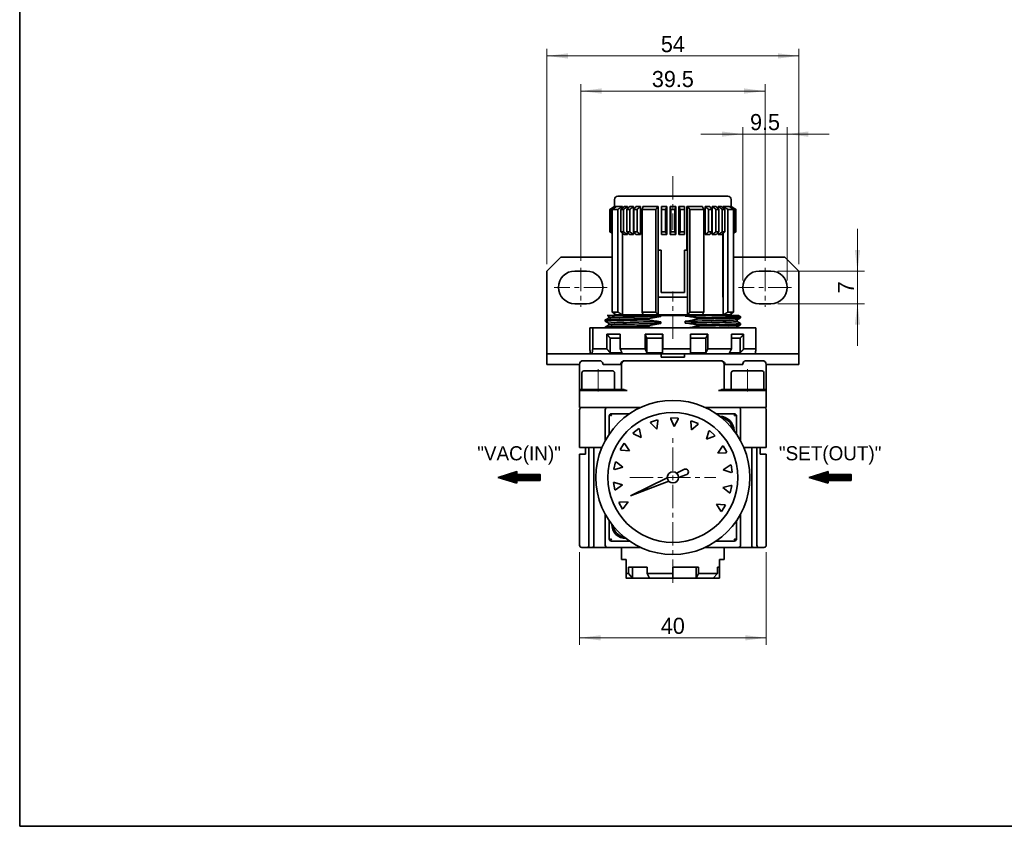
# Model space of a CAD drawing. Header units: millimetres. Extents: x 0 to 422, y 0 to 298.
# Tile 1 of 3: x 0 to 211, y 0 to 173. Entities that reach past the tile are written whole.
import ezdxf

# ---------------------------------------------------------------- set-up
doc = ezdxf.new("R2010")
doc.units = ezdxf.units.MM
doc.linetypes.add('CENTERX1', pattern=[2, 1.25, -0.25, 0.25, -0.25])
doc.linetypes.add('CENTERX3', pattern=[8, 5, -1, 1, -1])
doc.layers.get('0').update_dxf_attribs({"lineweight": 0})
for name, color, linetype, lineweight in [('Dimension Layer', 3, 'Continuous', 18), ('외형선', 7, 'Continuous', 35), ('중심선1', 1, 'CENTERX1', 15)]:
    doc.layers.add(name, color=color, linetype=linetype, lineweight=lineweight)
doc.dimstyles.new('ISO-25', dxfattribs={"dimscale": 1.5, "dimtxt": 2.3, "dimasz": 3, "dimexe": 1, "dimexo": 1, "dimgap": 0.5, "dimtad": 1, "dimdec": 4, "dimdsep": 46, "dimtxsty": 'Standard', "dimblk": '_CAXARROW', "dimcen": 2.5, "dimdle": 6, "dimclrd": 1, "dimclre": 1, "dimclrt": 2, "dimadec": 4, "dimazin": 2, "dimtfac": 0.5, "dimtdec": 3, "dimtmove": 0, "dimatfit": 3, "dimfxl": 1, "dimarcsym": 0})

# ---------------------------------------------------------------- blocks, each defined once
blk = doc.blocks.new('TEEL_1')
at = {"layer": '외형선'}
blk.add_lwpolyline([(0, 0), (0, 297), (420, 297), (420, 0)], close=True, dxfattribs=at)
blk = doc.blocks.new('*X4')
at = {"layer": 'Dimension Layer', "linetype": 'Continuous'}
for points in [[(112.94, 164.97), (117.44, 165.53), (117.44, 164.41)], [(166.94, 164.97), (162.44, 165.53), (162.44, 164.41)]]:
    blk.add_hatch(color=1, dxfattribs=at).paths.add_polyline_path(points, flags=0)
at = {"layer": 'Dimension Layer', "color": 1, "linetype": 'Continuous'}
for p, q in [((112.94, 120.41), (112.94, 166.47)), ((112.94, 164.97), (166.94, 164.97)), ((166.94, 120.41), (166.94, 166.47))]:
    blk.add_line(p, q, dxfattribs=at)
at = {"layer": 'Dimension Layer', "color": 2, "insert": (139.94, 167.48), "char_height": 3.45, "width": 9.5448, "attachment_point": 5}
blk.add_mtext('54', dxfattribs=at)
blk = doc.blocks.new('_CAXARROW')
blk.add_hatch(color=0).paths.add_polyline_path([(0, 0), (-1, 0.125), (-1, -0.125)], flags=0)
blk = doc.blocks.new('*X5')
at = {"layer": 'Dimension Layer', "linetype": 'Continuous'}
for points in [[(120.19, 157.45), (124.69, 158.02), (124.69, 156.89)], [(159.69, 157.45), (155.19, 158.02), (155.19, 156.89)]]:
    blk.add_hatch(color=1, dxfattribs=at).paths.add_polyline_path(points, flags=0)
at = {"layer": 'Dimension Layer', "color": 1, "linetype": 'Continuous'}
for p, q in [((120.19, 121.11), (120.19, 158.95)), ((159.69, 121.11), (159.69, 158.95)), ((120.19, 157.45), (159.69, 157.45))]:
    blk.add_line(p, q, dxfattribs=at)
at = {"layer": 'Dimension Layer', "color": 2, "insert": (139.94, 160), "char_height": 3.45, "width": 17.4681, "attachment_point": 5}
blk.add_mtext('39.5', dxfattribs=at)
blk = doc.blocks.new('*X6')
at = {"layer": 'Dimension Layer', "linetype": 'Continuous'}
for points in [[(154.94, 148.23), (150.44, 148.79), (150.44, 147.67)], [(164.44, 148.23), (168.94, 148.79), (168.94, 147.67)]]:
    blk.add_hatch(color=1, dxfattribs=at).paths.add_polyline_path(points, flags=0)
at = {"layer": 'Dimension Layer', "color": 1, "linetype": 'Continuous'}
for p, q in [((145.94, 148.23), (173.44, 148.23)), ((154.94, 116.91), (154.94, 149.73)), ((164.44, 116.91), (164.44, 149.73))]:
    blk.add_line(p, q, dxfattribs=at)
at = {"layer": 'Dimension Layer', "color": 2, "insert": (159.69, 150.78), "char_height": 3.45, "width": 12.4245, "attachment_point": 5}
blk.add_mtext('9.5', dxfattribs=at)
blk = doc.blocks.new('*X7')
at = {"layer": 'Dimension Layer', "linetype": 'Continuous'}
for points in [[(179.5, 118.91), (180.06, 123.41), (178.94, 123.41)], [(179.5, 111.91), (180.06, 107.41), (178.94, 107.41)]]:
    blk.add_hatch(color=1, dxfattribs=at).paths.add_polyline_path(points, flags=0)
at = {"layer": 'Dimension Layer', "color": 1, "linetype": 'Continuous'}
for p, q in [((179.5, 127.91), (179.5, 102.91)), ((162.44, 118.91), (181, 118.91)), ((162.44, 111.91), (181, 111.91))]:
    blk.add_line(p, q, dxfattribs=at)
at = {"layer": 'Dimension Layer', "color": 2, "insert": (177.02, 115.41), "char_height": 3.45, "width": 6.9, "attachment_point": 5, "rotation": 90}
blk.add_mtext('7', dxfattribs=at)
blk = doc.blocks.new('SDTRRETY')
at = {"layer": '외형선'}
h = blk.add_hatch(dxfattribs=at)
h.set_pattern_fill('패턴 없음', color=256, style=0, pattern_type=0)
h.set_pattern_definition([(45, (0, 0), (-0.007071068, 0.007071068), [])])
h.paths.add_polyline_path([(-10.43, -0.74), (-10.43, 0.74), (-4.69, 0.74), (-4.69, 1.46), (0, 0), (-4.69, -1.46), (-4.69, -0.74)], flags=0)
for p, q in [((-4.69, 0.74), (-10.43, 0.74)), ((-10.43, 0.74), (-10.43, -0.74)), ((0, 0), (-4.69, 1.46)), ((-4.69, 1.46), (-4.69, 0.74)), ((0, 0), (-4.69, -1.46)), ((-4.69, -0.74), (-10.43, -0.74)), ((-4.69, -1.46), (-4.69, -0.74))]:
    blk.add_line(p, q, dxfattribs=at)
blk = doc.blocks.new('67')
at = {"layer": '외형선'}
blk.add_line((312.33, 0), (299.81, 0), dxfattribs=at)
at = {"layer": '외형선', "xscale": -1.2, "yscale": 1.2, "zscale": 1.2}
for p in [(207.24, 0), (299.81, 0)]:
    blk.add_blockref('SDTRRETY', p, dxfattribs=at)
at = {"layer": 'Dimension Layer', "color": 0, "char_height": 4.2, "width": 22.7982, "attachment_point": 5}
for s, insert in [('"VAC(IN)"', (213.5, 6.55)), ('"SET(OUT)"', (306.07, 6.55))]:
    blk.add_mtext(s, dxfattribs=dict(at, insert=insert))
blk = doc.blocks.new('*X10')
at = {"layer": 'Dimension Layer', "linetype": 'Continuous'}
for points in [[(119.94, 40.36), (124.44, 40.92), (124.44, 39.8)], [(159.94, 40.36), (155.44, 40.92), (155.44, 39.8)]]:
    blk.add_hatch(color=1, dxfattribs=at).paths.add_polyline_path(points, flags=0)
at = {"layer": 'Dimension Layer', "color": 1, "linetype": 'Continuous'}
for p, q in [((119.94, 58.71), (119.94, 38.86)), ((159.94, 58.71), (159.94, 38.86)), ((119.94, 40.36), (159.94, 40.36))]:
    blk.add_line(p, q, dxfattribs=at)
at = {"layer": 'Dimension Layer', "color": 2, "insert": (139.94, 42.91), "char_height": 3.45, "width": 9.7908, "attachment_point": 5}
blk.add_mtext('40', dxfattribs=at)

msp = doc.modelspace()

# ---------------------------------------------------------------- linework, layer by layer
at = {"layer": '외형선'}
for p, q in [((127.44393, 134.21085), (127.44393, 132.71085)), ((139.94393, 134.91085), (128.14393, 134.91085)), ((151.74393, 134.91085), (139.94393, 134.91085)), ((152.44393, 132.71085), (152.44393, 134.21085)), ((127.44393, 132.71085), (126.44393, 132.11085)), ((126.44393, 132.11085), (126.44393, 127.31085)), ((126.45144, 132.11085), (126.44393, 132.11085)), ((126.45144, 132.11085), (126.45144, 127.31085)), ((126.67043, 132.11085), (126.53585, 132.11085)), ((126.53585, 132.11085), (126.53585, 127.31085)), ((126.67043, 132.11085), (126.67043, 127.31085)), ((126.94947, 132.11085), (126.94947, 110.11085)), ((128.16752, 132.11085), (126.94947, 132.11085)), ((127.44393, 132.71085), (127.45834, 132.71085)), ((127.45834, 132.71085), (127.45834, 132.67964)), ((127.50901, 132.71085), (127.68845, 132.71085)), ((127.68845, 132.71085), (127.68845, 132.60492)), ((127.80792, 132.71001), (127.80927, 132.71085)), ((127.80792, 132.68469), (127.80792, 132.71001)), ((127.80927, 132.71085), (129.16297, 132.71085)), ((128.16752, 110.11085), (128.16752, 132.11085)), ((129.35095, 132.11085), (128.81687, 132.11085)), ((128.81687, 132.11085), (128.81687, 127.31085)), ((129.16297, 132.71085), (129.16297, 132.39886)), ((129.35095, 132.11085), (129.35095, 127.31085)), ((129.53831, 132.71085), (130.25041, 132.71085)), ((130.7215, 132.11085), (130.0851, 132.11085)), ((130.0851, 132.11085), (130.0851, 127.31085)), ((130.25041, 132.71085), (130.25041, 132.27464)), ((130.69102, 132.71085), (131.53955, 132.71085)), ((130.7215, 132.11085), (130.7215, 127.31085)), ((131.53955, 132.71085), (131.53955, 126.71085)), ((131.57503, 132.11085), (131.57503, 127.31085)), ((132.29943, 132.11085), (131.57503, 132.11085)), ((132.05181, 132.71085), (133.01769, 132.71085)), ((132.29943, 132.11085), (132.29943, 127.31085)), ((133.01769, 132.71085), (133.01769, 126.71085)), ((133.34329, 132.11085), (133.34329, 110.11085)), ((136.28399, 132.11085), (133.34329, 132.11085)), ((133.48404, 132.71001), (133.48475, 132.71085)), ((133.48404, 132.41979), (133.48404, 132.71001)), ((133.48475, 132.71085), (136.79393, 132.71085)), ((136.28399, 110.11085), (136.28399, 132.11085)), ((136.79393, 123.41085), (136.79393, 132.71085)), ((138.37127, 132.11085), (137.48139, 132.11085)), ((137.48139, 132.11085), (137.48139, 127.31085)), ((137.48364, 132.71085), (138.67015, 132.71085)), ((138.37127, 132.11085), (138.37127, 127.31085)), ((138.67015, 132.71085), (138.67015, 126.71085)), ((139.34393, 132.71085), (140.54393, 132.71085)), ((139.34393, 126.71085), (139.34393, 132.71085)), ((140.39393, 132.11085), (139.49393, 132.11085)), ((139.49393, 132.11085), (139.49393, 127.31085)), ((140.39393, 132.11085), (140.39393, 127.31085)), ((140.54393, 132.71085), (140.54393, 126.71085)), ((141.21772, 132.71085), (142.40423, 132.71085)), ((141.21772, 126.71085), (141.21772, 132.71085)), ((141.5166, 132.11085), (141.5166, 127.31085)), ((142.40648, 132.11085), (141.5166, 132.11085)), ((142.40648, 132.11085), (142.40648, 127.31085)), ((142.94393, 132.71085), (146.27013, 132.71085)), ((142.94393, 123.41085), (142.94393, 132.71085)), ((142.94427, 123.41085), (142.94427, 132.71001)), ((143.09368, 123.41085), (143.09368, 132.71008)), ((143.60369, 132.11085), (143.60369, 110.11085)), ((146.5444, 132.11085), (143.60369, 132.11085)), ((146.5444, 110.11085), (146.5444, 132.11085)), ((146.87018, 126.71085), (146.87018, 132.71085)), ((146.87018, 132.71085), (147.83606, 132.71085)), ((148.31284, 132.11085), (147.58844, 132.11085)), ((147.58844, 132.11085), (147.58844, 127.31085)), ((148.31284, 132.11085), (148.31284, 127.31085)), ((148.34832, 126.71085), (148.34832, 132.71085)), ((148.34832, 132.71085), (149.19685, 132.71085)), ((149.16637, 132.11085), (149.16637, 127.31085)), ((149.80277, 132.11085), (149.16637, 132.11085)), ((149.63746, 132.27467), (149.63746, 132.71085)), ((149.63746, 132.71085), (150.34956, 132.71085)), ((149.80277, 132.11085), (149.80277, 127.31085)), ((150.53692, 132.11085), (150.53692, 127.31085)), ((151.071, 132.11085), (150.53692, 132.11085)), ((150.64576, 132.71085), (152.04053, 132.71085)), ((150.64576, 132.46466), (150.64576, 132.71085)), ((150.64695, 132.71001), (150.64576, 132.71085)), ((150.64695, 132.46367), (150.64695, 132.71001)), ((150.7257, 132.39822), (150.7257, 132.71008)), ((151.071, 132.11085), (151.071, 127.31085)), ((151.72025, 132.11085), (151.72025, 110.11085)), ((152.93835, 132.11085), (151.72025, 132.11085)), ((152.19942, 132.60481), (152.19942, 132.71085)), ((152.19942, 132.71085), (152.37886, 132.71085)), ((152.42953, 132.67963), (152.42953, 132.71085)), ((152.42953, 132.71085), (152.44393, 132.71085)), ((153.44393, 132.11085), (152.44393, 132.71085)), ((152.93835, 110.11085), (152.93835, 132.11085)), ((153.21744, 132.11085), (153.21744, 127.31085)), ((153.35202, 132.11085), (153.21744, 132.11085)), ((153.35202, 132.11085), (153.35202, 127.31085)), ((153.43643, 132.11085), (153.43643, 127.31085)), ((153.44393, 132.11085), (153.43643, 132.11085)), ((153.44393, 127.31085), (153.44393, 132.11085)), ((126.44393, 127.31085), (126.94947, 127.00753)), ((126.45144, 127.31085), (126.44393, 127.31085)), ((126.67043, 127.31085), (126.53585, 127.31085)), ((129.35095, 127.31085), (128.81687, 127.31085)), ((129.16297, 127.02283), (129.16297, 109.51085)), ((130.25041, 126.71085), (129.53831, 126.71085)), ((130.7215, 127.31085), (130.0851, 127.31085)), ((130.25041, 127.14705), (130.25041, 126.71085)), ((131.53955, 126.71085), (130.69102, 126.71085)), ((132.29943, 127.31085), (131.57503, 127.31085)), ((133.01769, 126.71085), (132.05181, 126.71085)), ((138.37127, 127.31085), (137.48139, 127.31085)), ((138.67015, 126.71085), (137.48364, 126.71085)), ((140.54393, 126.71085), (139.34393, 126.71085)), ((140.39393, 127.31085), (139.49393, 127.31085)), ((142.40423, 126.71085), (141.21772, 126.71085)), ((142.40648, 127.31085), (141.5166, 127.31085)), ((147.83606, 126.71085), (146.87018, 126.71085)), ((148.31284, 127.31085), (147.58844, 127.31085)), ((149.19685, 126.71085), (148.34832, 126.71085)), ((149.80277, 127.31085), (149.16637, 127.31085)), ((149.63746, 126.71085), (149.63746, 127.14703)), ((150.34956, 126.71085), (149.63746, 126.71085)), ((151.071, 127.31085), (150.53692, 127.31085)), ((150.64576, 113.31085), (150.64576, 126.95703)), ((150.64695, 113.31085), (150.64695, 126.95802)), ((150.7257, 113.31085), (150.7257, 127.02347)), ((152.93835, 127.00749), (153.44393, 127.31085)), ((152.9384, 127.00753), (152.9384, 110.11085)), ((153.35202, 127.31085), (153.21744, 127.31085)), ((153.44393, 127.31085), (153.43643, 127.31085)), ((136.79393, 123.41085), (136.79393, 113.31085)), ((136.79393, 123.41085), (137.44393, 123.41085)), ((137.44393, 123.41085), (137.44393, 114.31085)), ((142.44393, 123.41085), (142.94393, 123.41085)), ((142.44393, 114.31085), (142.44393, 123.41085)), ((143.09368, 123.41085), (142.94427, 123.41085)), ((143.09393, 109.51191), (143.09393, 123.41085)), ((112.94393, 118.91085), (115.94393, 121.91085)), ((126.94947, 121.91085), (115.94393, 121.91085)), ((163.94393, 121.91085), (152.9384, 121.91085)), ((163.94393, 121.91085), (166.94393, 118.91085)), ((112.94393, 118.91085), (112.94393, 102.71085)), ((118.94393, 118.91085), (121.44393, 118.91085)), ((158.44393, 118.91085), (160.94393, 118.91085)), ((166.94393, 102.71085), (166.94393, 118.91085)), ((137.44393, 114.31085), (142.44393, 114.31085)), ((121.44393, 111.91085), (118.94393, 111.91085)), ((136.79393, 113.31085), (136.79393, 109.51085)), ((136.79393, 113.31085), (143.09393, 113.31085)), ((150.64695, 113.31085), (150.64576, 113.31085)), ((150.7257, 113.31085), (150.64695, 113.31085)), ((150.7249, 113.31085), (150.7249, 109.51085)), ((150.7262, 109.51191), (150.7262, 113.31085)), ((160.94393, 111.91085), (158.44393, 111.91085)), ((128.16752, 110.11085), (126.94947, 110.11085)), ((127.44393, 109.77996), (127.44393, 109.51085)), ((136.28399, 110.11085), (133.34329, 110.11085)), ((146.5444, 110.11085), (143.60369, 110.11085)), ((152.93835, 110.11085), (151.72025, 110.11085)), ((152.44393, 109.51085), (152.44393, 109.78013)), ((125.44393, 108.40793), (125.44393, 108.16378)), ((125.94393, 109.41085), (126.09663, 109.41085)), ((126.19393, 109.23075), (126.19393, 108.84449)), ((126.19393, 107.73075), (126.19393, 107.34449)), ((127.84734, 109.51085), (127.44393, 109.51085)), ((127.84551, 109.51191), (127.84734, 109.51085)), ((127.84734, 109.51085), (129.16297, 109.51085)), ((133.61774, 109.51085), (129.16297, 109.51085)), ((129.64393, 109.51085), (129.64393, 109.41085)), ((129.92277, 109.41085), (137.33386, 109.41085)), ((133.61644, 109.51191), (133.61774, 109.51085)), ((133.61774, 109.51085), (136.79393, 109.51085)), ((134.65243, 108.44963), (134.65243, 108.6937)), ((143.09393, 109.51085), (136.79393, 109.51085)), ((137.33386, 109.16983), (137.33386, 109.41085)), ((137.33386, 109.41085), (142.55401, 109.41085)), ((137.33386, 107.66983), (137.33386, 108.06068)), ((142.55401, 109.41085), (149.9651, 109.41085)), ((142.55401, 109.41085), (142.55401, 109.26101)), ((142.55401, 108.15187), (142.55401, 107.76101)), ((143.09393, 109.51191), (143.09393, 109.51085)), ((143.09393, 109.51085), (146.27013, 109.51085)), ((145.23544, 108.87206), (145.23544, 108.62799)), ((150.7249, 109.51085), (146.27013, 109.51085)), ((150.24393, 109.41085), (150.24393, 109.51085)), ((150.7262, 109.51191), (150.7249, 109.51085)), ((150.7249, 109.51085), (152.04053, 109.51085)), ((152.44393, 109.51085), (152.04053, 109.51085)), ((153.69393, 108.09094), (153.69393, 108.4772)), ((153.79124, 109.41085), (153.9345, 109.41085)), ((153.9345, 109.41085), (153.94393, 109.41085)), ((154.44393, 107.41376), (154.44393, 107.65793)), ((122.14969, 102.21085), (122.14969, 106.71085)), ((122.14969, 106.71085), (122.77137, 106.71085)), ((122.77137, 106.71085), (122.77137, 102.21085)), ((122.77137, 106.71085), (157.73818, 106.71085)), ((125.44393, 106.90791), (125.44393, 106.71085)), ((134.65243, 106.94963), (134.65243, 107.1937)), ((145.23544, 107.37206), (145.23544, 107.12799)), ((153.69393, 106.71085), (153.69393, 106.9772)), ((157.73818, 102.21085), (157.73818, 106.71085)), ((128.66534, 105.36085), (125.81687, 105.36085)), ((125.81687, 102.21085), (125.81687, 105.36085)), ((126.50067, 104.56085), (128.66534, 104.56085)), ((126.50067, 101.41085), (126.50067, 104.56085)), ((128.66534, 105.36085), (128.66534, 102.21085)), ((137.75932, 105.36085), (133.98719, 105.36085)), ((133.98719, 102.21085), (133.98719, 105.36085)), ((134.36161, 104.56085), (137.72401, 104.56085)), ((134.36161, 101.41085), (134.36161, 104.56085)), ((137.72401, 101.41085), (137.72401, 104.56085)), ((137.75932, 105.36085), (137.75932, 102.21085)), ((147.43866, 105.36085), (143.75363, 105.36085)), ((143.75363, 102.21085), (143.75363, 105.36085)), ((143.75363, 104.56085), (147.0031, 104.56085)), ((147.0031, 101.41085), (147.0031, 104.56085)), ((147.43866, 105.36085), (147.43866, 102.21085)), ((155.10979, 105.36085), (152.49925, 105.36085)), ((152.49925, 102.21085), (152.49925, 105.36085)), ((152.49925, 104.56085), (154.39069, 104.56085)), ((154.39069, 101.41085), (154.39069, 104.56085)), ((155.10979, 105.36085), (155.10979, 102.21085)), ((112.94393, 102.71085), (112.94393, 101.21085)), ((122.77137, 102.21085), (125.81687, 102.21085)), ((129.03975, 101.41085), (126.50067, 101.41085)), ((128.66534, 102.21085), (133.98719, 102.21085)), ((137.72401, 101.41085), (134.36161, 101.41085)), ((137.75932, 102.21085), (143.75363, 102.21085)), ((147.0031, 101.41085), (143.71832, 101.41085)), ((147.43866, 102.21085), (152.49925, 102.21085)), ((154.39069, 101.41085), (152.0637, 101.41085)), ((155.10979, 102.21085), (157.73818, 102.21085)), ((166.94393, 101.21085), (166.94393, 102.71085)), ((112.94393, 98.91085), (112.94393, 101.21085)), ((112.94393, 101.21085), (121.1464, 101.21085)), ((121.14393, 99.71085), (120.74393, 99.71085)), ((123.94393, 99.71085), (121.14393, 99.71085)), ((121.1464, 101.21085), (137.44393, 101.21085)), ((124.29517, 99.71085), (123.94393, 99.71085)), ((129.74393, 99.71085), (129.7014, 99.71085)), ((130.14393, 99.71085), (129.74393, 99.71085)), ((149.74393, 99.71085), (130.14393, 99.71085)), ((137.44393, 100.43085), (137.44393, 101.21085)), ((137.44393, 101.21085), (142.44393, 101.21085)), ((142.44393, 100.43085), (137.44393, 100.43085)), ((142.44393, 101.21085), (142.44393, 100.43085)), ((142.44393, 101.21085), (158.78393, 101.21085)), ((150.14393, 99.71085), (149.74393, 99.71085)), ((150.18647, 99.71085), (150.14393, 99.71085)), ((155.94393, 99.71085), (155.5927, 99.71085)), ((158.74393, 99.71085), (155.94393, 99.71085)), ((159.14393, 99.71085), (158.74393, 99.71085)), ((158.78393, 101.21085), (166.94393, 101.21085)), ((166.94393, 101.21085), (166.94393, 98.91085)), ((119.94393, 98.91085), (112.94393, 98.91085)), ((119.94393, 93.31085), (119.94393, 98.91085)), ((120.44393, 97.11085), (120.44393, 93.51085)), ((127.04393, 97.51085), (120.84393, 97.51085)), ((128.764, 98.91085), (124.97892, 98.91085)), ((127.44393, 93.51085), (127.44393, 97.11085)), ((128.94393, 98.91085), (128.94393, 93.51085)), ((150.94393, 93.51085), (150.94393, 98.91085)), ((154.90895, 98.91085), (151.12387, 98.91085)), ((152.44393, 97.11085), (152.44393, 93.51085)), ((159.04393, 97.51085), (152.84393, 97.51085)), ((159.44393, 93.51085), (159.44393, 97.11085)), ((159.94393, 98.91085), (159.94393, 93.31085)), ((166.94393, 98.91085), (159.94393, 98.91085)), ((119.94393, 93.31085), (120.14393, 93.51085)), ((119.94393, 93.31085), (123.44393, 93.31085)), ((119.94393, 93.31085), (119.94393, 89.71085)), ((122.33393, 93.51085), (120.14393, 93.51085)), ((125.11013, 93.51085), (122.33393, 93.51085)), ((123.44393, 93.31085), (130.14393, 93.31085)), ((129.48061, 93.51085), (125.11013, 93.51085)), ((149.74393, 93.31085), (156.44393, 93.31085)), ((154.77774, 93.51085), (150.40726, 93.51085)), ((157.55393, 93.51085), (154.77774, 93.51085)), ((156.44393, 93.31085), (159.94393, 93.31085)), ((159.74393, 93.51085), (157.55393, 93.51085)), ((159.94393, 93.31085), (159.74393, 93.51085)), ((159.94393, 93.31085), (159.94393, 89.71085)), ((119.94393, 89.71085), (123.44393, 89.71085)), ((119.94393, 89.21085), (119.94393, 81.11085)), ((123.44393, 89.71085), (125.94393, 89.71085)), ((125.44393, 89.21085), (125.44393, 82.58485)), ((133.07007, 89.71085), (125.94393, 89.71085)), ((153.94393, 89.71085), (146.8178, 89.71085)), ((153.94393, 89.71085), (156.44393, 89.71085)), ((154.44393, 82.58485), (154.44393, 89.21085)), ((156.44393, 89.71085), (159.94393, 89.71085)), ((159.94393, 89.21085), (159.94393, 81.11085)), ((126.2963, 83.98403), (126.2963, 87.8585)), ((126.79628, 88.35848), (130.67075, 88.35848)), ((135.14846, 86.52218), (136.65645, 87.02737)), ((135.14846, 86.52218), (135.21355, 86.32788)), ((136.47273, 85.07248), (136.72155, 86.83306)), ((136.65645, 87.02737), (136.72155, 86.83306)), ((139.47738, 87.45002), (139.47209, 87.24517)), ((139.47209, 87.24517), (140.22596, 85.63481)), ((139.47738, 87.45002), (141.06721, 87.40898)), ((140.22596, 85.63481), (141.06192, 87.20412)), ((141.06721, 87.40898), (141.06192, 87.20412)), ((143.86257, 86.84133), (143.78754, 86.65064)), ((143.78754, 86.65064), (143.94517, 84.87956)), ((143.86257, 86.84133), (145.34248, 86.259)), ((149.21712, 88.35848), (153.09159, 88.35848)), ((153.59157, 87.8585), (153.59157, 83.98403)), ((131.39795, 84.16972), (132.64221, 85.16021)), ((132.64221, 85.16021), (132.76984, 84.99988)), ((133.13819, 83.26037), (132.76984, 84.99988)), ((135.21355, 86.32788), (136.47273, 85.07248)), ((143.94517, 84.87956), (145.26745, 86.06831)), ((145.34248, 86.259), (145.26745, 86.06831)), ((147.63939, 84.61599), (147.18177, 82.89781)), ((147.77512, 84.76952), (147.63939, 84.61599)), ((147.77512, 84.76952), (148.96661, 83.71615)), ((131.39795, 84.16972), (131.52557, 84.0094)), ((131.52557, 84.0094), (133.13819, 83.26037)), ((147.18177, 82.89781), (148.83089, 83.56262)), ((148.96661, 83.71615), (148.83089, 83.56262)), ((123.44393, 81.11085), (119.94393, 81.11085)), ((121.24393, 81.11085), (121.24393, 79.71085)), ((121.94393, 60.21085), (121.94393, 81.11085)), ((123.03585, 60.21085), (123.03585, 81.11085)), ((124.73571, 81.11085), (123.44393, 81.11085)), ((128.67821, 80.67638), (129.50867, 82.0327)), ((128.67821, 80.67638), (128.85297, 80.56938)), ((128.85297, 80.56938), (130.62451, 80.41707)), ((129.50867, 82.0327), (129.68343, 81.92569)), ((130.62451, 80.41707), (129.68343, 81.92569)), ((150.56305, 81.38664), (149.54538, 79.92859)), ((150.74311, 81.48448), (150.56305, 81.38664)), ((150.74311, 81.48448), (151.50248, 80.08713)), ((156.44393, 81.11085), (155.15216, 81.11085)), ((159.94393, 81.11085), (156.44393, 81.11085)), ((156.85202, 60.21085), (156.85202, 81.11085)), ((157.94393, 60.21085), (157.94393, 81.11085)), ((158.64393, 79.71085), (158.64393, 81.11085)), ((119.94393, 60.21085), (119.94393, 79.71085)), ((121.24393, 79.71085), (119.94393, 79.71085)), ((149.54538, 79.92859), (151.32242, 79.98928)), ((151.50248, 80.08713), (151.32242, 79.98928)), ((159.94393, 79.71085), (158.64393, 79.71085)), ((159.94393, 79.71085), (159.94393, 60.21085)), ((127.31728, 76.46351), (127.63377, 78.02206)), ((127.31728, 76.46351), (127.5181, 76.42273)), ((127.5181, 76.42273), (129.2349, 76.88551)), ((127.63377, 78.02206), (127.83459, 77.98128)), ((129.2349, 76.88551), (127.83459, 77.98128)), ((142.45672, 76.44583), (140.7365, 75.60222)), ((143.21218, 76.1682), (143.23769, 76.1096)), ((152.2059, 77.35209), (150.75092, 76.33003)), ((150.75092, 76.33003), (152.44155, 75.77928)), ((152.40856, 77.38245), (152.2059, 77.35209)), ((152.40856, 77.38245), (152.64421, 75.80964)), ((138.75391, 74.62994), (130.83004, 70.74402)), ((130.83004, 70.74402), (139.07377, 73.89505)), ((141.13639, 74.68345), (142.92605, 75.36752)), ((152.64421, 75.80964), (152.44155, 75.77928)), ((127.24366, 73.61205), (127.44632, 73.64241)), ((127.47931, 72.03924), (127.24366, 73.61205)), ((129.13695, 73.09166), (127.44632, 73.64241)), ((127.47931, 72.03924), (127.68197, 72.06961)), ((127.68197, 72.06961), (129.13695, 73.09166)), ((152.36977, 72.99896), (150.65297, 72.53618)), ((150.65297, 72.53618), (152.05328, 71.44041)), ((152.57059, 72.95818), (152.2541, 71.39963)), ((152.57059, 72.95818), (152.36977, 72.99896)), ((152.2541, 71.39963), (152.05328, 71.44041)), ((128.38539, 69.33457), (128.56545, 69.43241)), ((129.14476, 67.93721), (128.38539, 69.33457)), ((130.34249, 69.4931), (128.56545, 69.43241)), ((129.14476, 67.93721), (129.32482, 68.03505)), ((129.32482, 68.03505), (130.34249, 69.4931)), ((149.26336, 69.00462), (150.20444, 67.496)), ((151.0349, 68.85231), (149.26336, 69.00462)), ((151.20966, 68.74531), (150.3792, 67.389)), ((151.20966, 68.74531), (151.0349, 68.85231)), ((125.44393, 66.83684), (125.44393, 60.21085)), ((126.2963, 61.56319), (126.2963, 65.43766)), ((150.3792, 67.389), (150.20444, 67.496)), ((153.59157, 65.43766), (153.59157, 61.56319)), ((154.44393, 60.21085), (154.44393, 66.83684)), ((120.44393, 59.71085), (121.59383, 59.71085)), ((121.59383, 59.71085), (122.68574, 59.71085)), ((122.68574, 59.71085), (125.94393, 59.71085)), ((125.94393, 59.71085), (133.07007, 59.71085)), ((130.67075, 61.06321), (126.79628, 61.06321)), ((128.94393, 59.71085), (128.94393, 57.11085)), ((146.8178, 59.71085), (153.94393, 59.71085)), ((153.09159, 61.06321), (149.21712, 61.06321)), ((150.94393, 57.11085), (150.94393, 59.71085)), ((153.94393, 59.71085), (157.20213, 59.71085)), ((157.20213, 59.71085), (158.29404, 59.71085)), ((158.29404, 59.71085), (159.44393, 59.71085)), ((128.94393, 57.11085), (129.94393, 57.11085)), ((129.94393, 57.11085), (129.94393, 54.11085)), ((149.94393, 57.11085), (150.94393, 57.11085)), ((149.94393, 55.51085), (149.94393, 57.11085)), ((130.41766, 55.51085), (134.44393, 55.51085)), ((130.41766, 54.11085), (130.41766, 55.51085)), ((131.28368, 55.51085), (131.28368, 53.11085)), ((134.44393, 54.11085), (134.44393, 55.51085)), ((139.94393, 55.51085), (145.44393, 55.51085)), ((139.94393, 54.11085), (139.94393, 55.51085)), ((144.94393, 55.51085), (144.94393, 53.11085)), ((145.44393, 54.11085), (145.44393, 55.51085)), ((149.47021, 55.51085), (149.94393, 55.51085)), ((149.47021, 54.11085), (149.47021, 55.51085)), ((149.94393, 55.51085), (149.94393, 53.11085)), ((129.94393, 54.11085), (130.41766, 54.11085)), ((131.28368, 53.11085), (129.94393, 53.11085)), ((131.28368, 53.11085), (130.41766, 54.11085)), ((134.94393, 53.11085), (131.28368, 53.11085)), ((134.94393, 53.11085), (134.44393, 54.11085)), ((134.44393, 54.11085), (139.94393, 54.11085)), ((139.94393, 53.11085), (134.94393, 53.11085)), ((139.94393, 53.11085), (139.94393, 54.11085)), ((144.94393, 53.11085), (139.94393, 53.11085)), ((144.94393, 53.11085), (145.44393, 54.11085)), ((148.60419, 53.11085), (144.94393, 53.11085)), ((145.44393, 54.11085), (149.47021, 54.11085)), ((148.60419, 53.11085), (149.47021, 54.11085)), ((149.94393, 53.11085), (148.60419, 53.11085))]:
    msp.add_line(p, q, dxfattribs=at)
for points in [[(125.44393, 108.16376), (125.44416, 108.16508), (125.50097, 108.18518), (125.6574, 108.20531), (125.9216, 108.22564), (126.28821, 108.24576), (126.74038, 108.2656), (127.28361, 108.28573), (127.93408, 108.30629), (128.67226, 108.32651), (129.46878, 108.3461), (130.33755, 108.36603), (131.30093, 108.38677), (132.32743, 108.40725), (133.45916, 108.42828), (134.65243, 108.44963)], [(125.44405, 108.16033), (125.45243, 108.15549)], [(126.20531, 108.85106), (125.82476, 108.63125), (125.4442, 108.41145)], [(125.45243, 108.15549), (125.82468, 107.94048), (126.19393, 107.7272)], [(125.89011, 109.40284), (125.89385, 109.40068)], [(125.89385, 109.40068), (125.90283, 109.39549)], [(126.09663, 109.41085), (125.95634, 109.41003), (125.89874, 109.40847)], [(125.90283, 109.39549), (125.90325, 109.39525), (126.19393, 109.22733)], [(129.92277, 109.41085), (129.00207, 109.41085), (128.17959, 109.41085), (127.58623, 109.41085), (127.07644, 109.41085), (126.64342, 109.41085), (126.30516, 109.41085), (126.09663, 109.41085)], [(126.19393, 109.23075), (126.24406, 109.25134), (126.39424, 109.27205), (126.63534, 109.29183), (126.96824, 109.31139), (127.40455, 109.33178), (127.93244, 109.35248), (128.36282, 109.36718), (128.83625, 109.3817), (129.35923, 109.39628), (129.92277, 109.41085)], [(126.19393, 107.73075), (126.24406, 107.75134), (126.39424, 107.77205), (126.63534, 107.79183), (126.96824, 107.81139), (127.40455, 107.83178), (127.93244, 107.85248), (128.5298, 107.87246), (129.20589, 107.89214), (129.97918, 107.9123), (130.82525, 107.9328), (131.7115, 107.95294), (132.65454, 107.97286), (133.6776, 107.993), (134.74643, 108.01324), (136.01492, 108.0369), (137.33386, 108.06068)], [(137.33386, 109.16983), (135.99903, 109.14615), (134.69069, 109.12233), (133.65356, 109.10227), (132.65982, 109.08215), (131.68989, 109.06181), (130.78023, 109.04168), (129.96057, 109.02188), (129.20978, 109.00176), (128.51477, 108.98117), (127.90323, 108.96089), (127.39348, 108.9413), (126.9703, 108.9214), (126.62859, 108.90069), (126.38413, 108.8802), (126.24178, 108.86063), (126.20021, 108.84812)], [(137.33386, 107.66983), (135.99903, 107.64615), (134.69069, 107.62233), (133.65356, 107.60227), (132.65982, 107.58215), (131.68989, 107.56181), (130.78023, 107.54168), (129.96057, 107.52188), (129.20978, 107.50176), (128.51477, 107.48117), (127.90323, 107.46089), (127.39348, 107.4413), (126.9703, 107.4214), (126.62859, 107.40069), (126.38413, 107.3802), (126.24178, 107.36063), (126.20021, 107.34812)], [(149.9651, 109.41085), (148.97504, 109.38684), (147.88331, 109.36239), (146.92349, 109.34261), (145.91554, 109.32305), (144.8352, 109.30266), (143.71915, 109.28197), (142.55401, 109.26101)], [(142.55401, 108.15187), (143.88884, 108.17554), (145.19718, 108.19936), (146.23431, 108.21942), (147.22805, 108.23954), (148.19798, 108.25988), (149.10764, 108.28001), (149.9273, 108.29982), (150.67809, 108.31993), (151.3731, 108.34052), (151.98464, 108.3608), (152.49439, 108.38039), (152.91757, 108.40029), (153.25928, 108.421), (153.50374, 108.44149), (153.64609, 108.46106), (153.68766, 108.47357)], [(153.69393, 108.09094), (153.64381, 108.07035), (153.49363, 108.04964), (153.25253, 108.02987), (152.91963, 108.0103), (152.48332, 107.98991), (151.95543, 107.96922), (151.35807, 107.94923), (150.68198, 107.92955), (149.90869, 107.90939), (149.06262, 107.8889), (148.17637, 107.86876), (147.23333, 107.84883), (146.21027, 107.82869), (145.14144, 107.80845), (143.87295, 107.78479), (142.55401, 107.76101)], [(145.23544, 108.62799), (146.48983, 108.65081), (147.69602, 108.67396), (148.68686, 108.69371), (149.61739, 108.71325), (150.50501, 108.73364), (151.31549, 108.75435), (152.02329, 108.77436), (152.64778, 108.79405), (153.19859, 108.81421), (153.65259, 108.8347), (153.98222, 108.85382), (154.22467, 108.87273), (154.38095, 108.89178), (154.43797, 108.90695)], [(147.37214, 108.91085), (148.28727, 108.92885), (149.13014, 108.9468), (149.90033, 108.96466), (150.59837, 108.98241), (151.22555, 109.00003), (151.78384, 109.01749), (152.4978, 109.04336), (153.07311, 109.06877), (153.52194, 109.09364), (153.8576, 109.11793), (153.97341, 109.12851), (154.0704, 109.13901), (154.15002, 109.14942), (154.21372, 109.15972), (154.2629, 109.16993), (154.29894, 109.18002), (154.31978, 109.18828)], [(153.79124, 109.41085), (153.48248, 109.41085), (153.03906, 109.41085), (152.57388, 109.41085), (152.02311, 109.41085), (151.37121, 109.41085), (150.63792, 109.41085), (149.9651, 109.41085)], [(153.68256, 108.47063), (154.06319, 108.69048), (154.44382, 108.91033)], [(154.44367, 107.66145), (154.06311, 107.88125), (153.69393, 108.09449)], [(153.93814, 109.40978), (153.92997, 109.40994), (153.79124, 109.41085)], [(154.31923, 109.18867), (154.03026, 109.35622), (153.93641, 109.41063)], [(154.01459, 109.40583), (154.00137, 109.40724), (153.93814, 109.40978)], [(154.43797, 108.90695), (154.44285, 108.91085)], [(154.44393, 108.91375), (154.44285, 108.91085)], [(125.44991, 106.91474), (125.44393, 106.90793)], [(126.20531, 107.35106), (125.82468, 107.13121), (125.44405, 106.91136)], [(134.65243, 107.1937), (133.39804, 107.17088), (132.19184, 107.14773), (131.20101, 107.12798), (130.27048, 107.10845), (129.38286, 107.08806), (128.57238, 107.06734), (127.86458, 107.04733), (127.24009, 107.02765), (126.68928, 107.00748), (126.23528, 106.98699), (125.89034, 106.96685), (125.64233, 106.94694), (125.49046, 106.92683), (125.44991, 106.91474)], [(125.71849, 106.71085), (126.05022, 106.73335), (126.50763, 106.75581), (127.01442, 106.77596), (127.61494, 106.79628), (128.30237, 106.81654), (129.06988, 106.83648), (129.91567, 106.85649), (130.83574, 106.87686), (131.82002, 106.89724), (132.85842, 106.91728), (133.7409, 106.93336), (134.65243, 106.94963)], [(145.7973, 106.71085), (147.01027, 106.73507), (148.16385, 106.75917), (149.05082, 106.77871), (149.87498, 106.79844), (150.65127, 106.81916), (151.34937, 106.8398), (151.9477, 106.85948), (152.46324, 106.87905), (152.90327, 106.89955), (153.24865, 106.92027), (153.49086, 106.94017), (153.63964, 106.95978), (153.6876, 106.97354)], [(153.68261, 106.97066), (154.0631, 107.19043), (154.44361, 107.41021)], [(124.97892, 98.91085), (124.95361, 99.1113), (124.88822, 99.28517), (124.73896, 99.49642), (124.48889, 99.67097), (124.29517, 99.71085)], [(129.7014, 99.71085), (129.36493, 99.65169), (129.18233, 99.56576), (129.01682, 99.44229), (128.86184, 99.25273), (128.78423, 99.06859), (128.764, 98.91085)], [(151.12387, 98.91085), (151.09106, 99.1113), (151.00562, 99.28517), (150.80716, 99.49642), (150.46331, 99.67097), (150.18647, 99.71085)], [(155.5927, 99.71085), (155.35638, 99.65169), (155.2239, 99.56576), (155.10126, 99.44229), (154.98409, 99.25273), (154.92456, 99.06859), (154.90895, 98.91085)]]:
    msp.add_lwpolyline(points, dxfattribs=at)
for radius in [16.5, 13.91566, 1.19277]:
    msp.add_circle((139.94393, 74.71085), radius, dxfattribs=at)
for centre, radius, start, end in [((128.14393, 134.21085), 0.7, 90, 180), ((151.74393, 134.21085), 0.7, 0, 90), ((118.94393, 115.41085), 3.5, 90, 270), ((121.44393, 115.41085), 3.5, 270, 90), ((158.44393, 115.41085), 3.5, 90, 270), ((160.94393, 115.41085), 3.5, 270, 90), ((153.94393, 108.91085), 0.5, 0.2213824, 38.1369315), ((120.74393, 98.91085), 0.8, 90, 180), ((129.74393, 98.91085), 0.8, 90, 180), ((150.14393, 98.91085), 0.8, 0, 90), ((159.14393, 98.91085), 0.8, 0, 90), ((120.84393, 97.11085), 0.4, 90, 180), ((127.04393, 97.11085), 0.4, 0, 90), ((152.84393, 97.11085), 0.4, 90, 180), ((159.04393, 97.11085), 0.4, 0, 90), ((130.14393, 94.51085), 1.2, 236.4426902, 270), ((149.74393, 94.51085), 1.2, 270, 303.5573098), ((120.44393, 89.21085), 0.5, 90, 180), ((125.94393, 89.21085), 0.5, 90, 180), ((153.94393, 89.21085), 0.5, 0, 90), ((159.44393, 89.21085), 0.5, 0, 90), ((126.79631, 87.85847), 0.50004, 90.0043632, 179.9956368), ((126.84868, 87.8061), 0.30002, 90.0043632, 179.9956368), ((149.94393, 84.71085), 3.1, 0.5945356, 89.4054644), ((149.94393, 84.71085), 2.8, 9.4195231, 80.5804769), ((153.03919, 87.8061), 0.30002, 0.0043632, 89.9956368), ((153.09155, 87.85847), 0.50004, 0.0043632, 89.9956368), ((142.70181, 75.94606), 0.55663, 23.5211155, 116.1236777), ((142.72731, 75.88746), 0.55663, 290.9185533, 23.5211155), ((129.94393, 64.71085), 3.1, 180.5945356, 269.4054644), ((129.94393, 64.71085), 2.8, 189.4195231, 260.5804769), ((126.79631, 61.56323), 0.50004, 180.0043632, 269.9956368), ((126.84868, 61.61559), 0.30002, 180.0043632, 269.9956368), ((153.03919, 61.61559), 0.30002, 270.0043632, 359.9956368), ((153.09155, 61.56323), 0.50004, 270.0043632, 359.9956368), ((120.44393, 60.21085), 0.5, 180, 270), ((125.94393, 60.21085), 0.5, 180, 270), ((153.94393, 60.21085), 0.5, 270, 0), ((159.44393, 60.21085), 0.5, 270, 0)]:
    msp.add_arc(centre, radius, start, end, dxfattribs=at)
for centre, major_axis, ratio, start_param, end_param in [((139.94042, 132.71085), (12.50004, 0.00214), 0.000411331, 2.886159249, 2.898493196), ((139.93535, 132.71085), (12.49998, 0.00515), 0.000170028, 2.100760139, 2.113094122), ((139.93536, 132.71085), (-12.50001, -0.00514), 0.000170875, 1.81389608, 1.826230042), ((139.94042, 132.71085), (12.49997, 0.00213), 0.000411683, 5.740886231, 5.753220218), ((121.59383, 60.21085), (0, 0.5), 0.700207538, 3.141592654, 4.71238898), ((122.68574, 60.21085), (0, -0.5), 0.700207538, 0, 1.570796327), ((157.20213, 60.21085), (0, -0.5), 0.700207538, 4.71238898, 6.283185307), ((158.29404, 60.21085), (0, 0.5), 0.700207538, 1.570796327, 3.141592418)]:
    msp.add_ellipse(centre, major_axis=major_axis, ratio=ratio, start_param=start_param, end_param=end_param, dxfattribs=at)
for points, degree in [([(127.45834, 132.71085), (126.97425, 132.4228), (126.45144, 132.11085)], 2), ([(126.53585, 132.11085), (127.04114, 132.4228), (127.50901, 132.71085)], 2), ([(127.68845, 132.71085), (127.19902, 132.4228), (126.67043, 132.11085)], 2), ([(127.84596, 132.71008), (127.41493, 132.42274), (126.94947, 132.11085)], 2), ([(128.16752, 132.11085), (128.68439, 132.42315), (129.16297, 132.71085)], 2), ([(128.81687, 132.11085), (129.19146, 132.4228), (129.53831, 132.71085)], 2), ([(130.25041, 132.71085), (129.81798, 132.4228), (129.35095, 132.11085)], 2), ([(130.0851, 132.11085), (130.39971, 132.4228), (130.69102, 132.71085)], 2), ([(131.53955, 132.71085), (131.14626, 132.4228), (130.7215, 132.11085)], 2), ([(131.57503, 132.11085), (131.82259, 132.4228), (132.05181, 132.71085)], 2), ([(133.01769, 132.71085), (132.67237, 132.4228), (132.29943, 132.11085)], 2), ([(133.61658, 132.71008), (133.48518, 132.42274), (133.34329, 132.11085)], 2), ([(136.28399, 132.11085), (136.54877, 132.42315), (136.79393, 132.71085)], 2), ([(137.48139, 132.11085), (137.48256, 132.4228), (137.48364, 132.71085)], 2), ([(138.67015, 132.71085), (138.52646, 132.4228), (138.37127, 132.11085)], 2), ([(139.49393, 132.11085), (139.41605, 132.4228), (139.34393, 132.71085)], 2), ([(140.54393, 132.71085), (140.47182, 132.4228), (140.39393, 132.11085)], 2), ([(141.5166, 132.11085), (141.36141, 132.4228), (141.21772, 132.71085)], 2), ([(142.40423, 132.71085), (142.40531, 132.4228), (142.40648, 132.11085)], 2), ([(143.09368, 132.71008), (143.33889, 132.42274), (143.60369, 132.11085)], 2), ([(146.5444, 132.11085), (146.40199, 132.42315), (146.27013, 132.71085)], 2), ([(147.58844, 132.11085), (147.2155, 132.4228), (146.87018, 132.71085)], 2), ([(147.83606, 132.71085), (148.06528, 132.4228), (148.31284, 132.11085)], 2), ([(149.16637, 132.11085), (148.74161, 132.4228), (148.34832, 132.71085)], 2), ([(149.19685, 132.71085), (149.48816, 132.4228), (149.80277, 132.11085)], 2), ([(150.53692, 132.11085), (150.06989, 132.4228), (149.63746, 132.71085)], 2), ([(150.34956, 132.71085), (150.69641, 132.4228), (151.071, 132.11085)], 2), ([(150.7257, 132.71008), (151.20387, 132.42274), (151.72025, 132.11085)], 2), ([(152.93835, 132.11085), (152.47217, 132.42315), (152.04053, 132.71085)], 2), ([(153.21744, 132.11085), (152.68885, 132.4228), (152.19942, 132.71085)], 2), ([(152.37886, 132.71085), (152.84673, 132.4228), (153.35202, 132.11085)], 2), ([(153.43643, 132.11085), (152.91362, 132.4228), (152.42953, 132.71085)], 2), ([(126.94946, 127.01387), (126.7051, 127.15949), (126.45144, 127.31085)], 2), ([(126.53585, 127.31085), (126.74599, 127.18111), (126.9495, 127.05561)], 2), ([(126.94945, 127.14623), (126.81137, 127.22767), (126.67043, 127.31085)], 2), ([(128.81687, 127.31085), (129.19146, 126.99889), (129.53831, 126.71085)], 2), ([(130.25041, 126.71085), (129.81798, 126.99889), (129.35095, 127.31085)], 2), ([(130.0851, 127.31085), (130.39971, 126.99889), (130.69102, 126.71085)], 2), ([(131.53955, 126.71085), (131.14626, 126.99889), (130.7215, 127.31085)], 2), ([(131.57503, 127.31085), (131.82259, 126.99889), (132.05181, 126.71085)], 2), ([(133.01769, 126.71085), (132.67237, 126.99889), (132.29943, 127.31085)], 2), ([(137.48139, 127.31085), (137.48256, 126.99889), (137.48364, 126.71085)], 2), ([(138.67015, 126.71085), (138.52646, 126.99889), (138.37127, 127.31085)], 2), ([(139.49393, 127.31085), (139.41605, 126.99889), (139.34393, 126.71085)], 2), ([(140.54393, 126.71085), (140.47182, 126.99889), (140.39393, 127.31085)], 2), ([(141.5166, 127.31085), (141.36141, 126.99889), (141.21772, 126.71085)], 2), ([(142.40423, 126.71085), (142.40531, 126.99889), (142.40648, 127.31085)], 2), ([(147.58844, 127.31085), (147.2155, 126.99889), (146.87018, 126.71085)], 2), ([(147.83606, 126.71085), (148.06528, 126.99889), (148.31284, 127.31085)], 2), ([(149.16637, 127.31085), (148.74161, 126.99889), (148.34832, 126.71085)], 2), ([(149.19685, 126.71085), (149.48816, 126.99889), (149.80277, 127.31085)], 2), ([(150.53692, 127.31085), (150.06989, 126.99889), (149.63746, 126.71085)], 2), ([(150.34956, 126.71085), (150.69641, 126.99889), (151.071, 127.31085)], 2), ([(153.43643, 127.31085), (153.18275, 127.15947), (152.93836, 127.01384)], 2), ([(153.21744, 127.31085), (153.07647, 127.22765), (152.93838, 127.14621)], 2), ([(152.93841, 127.05563), (153.1419, 127.18112), (153.35202, 127.31085)], 2), ([(126.94947, 110.11085), (127.41469, 109.79912), (127.84551, 109.51191)], 2), ([(129.16297, 109.51085), (128.68439, 109.79854), (128.16752, 110.11085)], 2), ([(133.34329, 110.11085), (133.48511, 109.79912), (133.61644, 109.51191)], 2), ([(136.79393, 109.51085), (136.54877, 109.79854), (136.28399, 110.11085)], 2), ([(143.60369, 110.11085), (143.33903, 109.79912), (143.09393, 109.51191)], 2), ([(146.27013, 109.51085), (146.40199, 109.79854), (146.5444, 110.11085)], 2), ([(151.72025, 110.11085), (151.20414, 109.79912), (150.7262, 109.51191)], 2), ([(152.04053, 109.51085), (152.47217, 109.79854), (152.93835, 110.11085)], 2), ([(154.4379, 107.40691), (154.44192, 107.40918), (154.44393, 107.41146), (154.44393, 107.41376)], 3), ([(125.81687, 105.36085), (126.16616, 104.95196), (126.50067, 104.56085)], 2), ([(133.98719, 105.36085), (134.17845, 104.95196), (134.36161, 104.56085)], 2), ([(137.72401, 104.56085), (137.74128, 104.95196), (137.75932, 105.36085)], 2), ([(147.0031, 104.56085), (147.21617, 104.95196), (147.43866, 105.36085)], 2), ([(154.39069, 104.56085), (154.74247, 104.95196), (155.10979, 105.36085)], 2), ([(122.29668, 101.21085), (122.22518, 101.55602), (122.14969, 102.21085)], 2), ([(122.77137, 102.21085), (122.69588, 101.55602), (122.62439, 101.21085)], 2), ([(126.50067, 101.41085), (126.16616, 101.80196), (125.81687, 102.21085)], 2), ([(128.66534, 102.21085), (128.85659, 101.80196), (129.03975, 101.41085)], 2), ([(134.36161, 101.41085), (134.17845, 101.80196), (133.98719, 102.21085)], 2), ([(137.75932, 102.21085), (137.74128, 101.80196), (137.72401, 101.41085)], 2), ([(143.71832, 101.41085), (143.73559, 101.80196), (143.75363, 102.21085)], 2), ([(147.43866, 102.21085), (147.21617, 101.80196), (147.0031, 101.41085)], 2), ([(152.0637, 101.41085), (152.27677, 101.80196), (152.49925, 102.21085)], 2), ([(155.10979, 102.21085), (154.74247, 101.80196), (154.39069, 101.41085)], 2), ([(157.59119, 101.21085), (157.66269, 101.55602), (157.73818, 102.21085)], 2), ([(129.94393, 54.11085), (129.94393, 53.11085), (129.94393, 53.11085)], 2)]:
    msp.add_open_spline(points, degree=degree, dxfattribs=at)
for points, knots in [([(125.44991, 108.41475), (125.44594, 108.41249), (125.44394, 108.41023), (125.44393, 108.40794), (125.44393, 108.40794), (125.44393, 108.40793)], [0, 0, 0, 0, 0.009336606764, 0.009336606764, 0.009359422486, 0.009359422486, 0.009359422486, 0.009359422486]), ([(134.65243, 108.6937), (133.87626, 108.68008), (133.12779, 108.66594), (131.85878, 108.64127), (131.32566, 108.63065), (130.51272, 108.61373), (130.21615, 108.60737), (129.66524, 108.59494), (129.40959, 108.58885), (128.84838, 108.57481), (128.54988, 108.56687), (127.89911, 108.54862), (127.56135, 108.5384), (127.05321, 108.5214), (126.86416, 108.51457), (126.44828, 108.49785), (126.23885, 108.48778), (125.86827, 108.46635), (125.71751, 108.45509), (125.5414, 108.43628), (125.49204, 108.42864), (125.45891, 108.41889), (125.45357, 108.41682), (125.44991, 108.41475)], [0, 0, 0, 0, 1.358989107, 1.358989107, 2.420522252, 2.420522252, 3.064125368, 3.064125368, 3.662216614, 3.662216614, 4.43203578, 4.43203578, 5.450828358, 5.450828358, 6.142133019, 6.142133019, 7.121159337, 7.121159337, 8.228717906, 8.228717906, 9.002185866, 9.002185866, 9.209884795, 9.209884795, 9.209884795, 9.209884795]), ([(134.65243, 108.6937), (135.01475, 108.77555), (135.37845, 108.85101), (136.26038, 109.01627), (136.77933, 109.09888), (137.31191, 109.16704), (137.32288, 109.16844), (137.33386, 109.16983)], [0, 0, 0, 0, 1.114117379, 1.114117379, 2.691174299, 2.691174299, 2.724349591, 2.724349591, 2.724349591, 2.724349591]), ([(137.33386, 108.06068), (136.83357, 108.107), (136.33544, 108.16839), (135.45425, 108.30191), (135.07124, 108.36839), (134.67715, 108.44481), (134.66479, 108.44722), (134.65243, 108.44963)], [0, 0, 0, 0, 1.506669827, 1.506669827, 2.672796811, 2.672796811, 2.71055816, 2.71055816, 2.71055816, 2.71055816]), ([(134.65243, 107.1937), (135.01475, 107.27555), (135.37845, 107.35101), (136.26038, 107.51627), (136.77933, 107.59888), (137.31191, 107.66704), (137.32288, 107.66844), (137.33386, 107.66983)], [0, 0, 0, 0, 1.114117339, 1.114117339, 2.691174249, 2.691174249, 2.724349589, 2.724349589, 2.724349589, 2.724349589]), ([(142.55401, 109.26101), (143.07794, 109.21251), (143.59947, 109.14747), (144.49278, 109.00972), (144.86473, 108.94444), (145.23544, 108.87206)], [0, 0, 0, 0, 1.577793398, 1.577793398, 2.710552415, 2.710552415, 2.710552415, 2.710552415]), ([(145.23544, 108.62799), (144.85813, 108.54275), (144.47932, 108.46445), (143.58625, 108.29858), (143.07143, 108.21741), (142.55401, 108.15187)], [0, 0, 0, 0, 1.160203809, 1.160203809, 2.724348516, 2.724348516, 2.724348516, 2.724348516]), ([(142.55401, 107.76101), (143.07794, 107.71251), (143.59947, 107.64747), (144.49278, 107.50972), (144.86473, 107.44444), (145.23544, 107.37206)], [0, 0, 0, 0, 1.577793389, 1.577793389, 2.710552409, 2.710552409, 2.710552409, 2.710552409]), ([(147.37214, 108.91085), (146.95808, 108.90299), (146.53197, 108.89523), (145.81277, 108.88234), (145.52597, 108.87724), (145.23544, 108.87206)], [0, 0, 0, 0, 1.29729244, 1.29729244, 2.137055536, 2.137055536, 2.137055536, 2.137055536]), ([(154.44393, 107.65793), (154.44393, 107.65793), (154.44393, 107.65792), (154.44392, 107.65354), (154.43659, 107.6491), (154.39584, 107.63672), (154.3465, 107.62875), (154.17047, 107.60956), (154.0198, 107.59849), (153.6493, 107.57777), (153.4398, 107.56808), (153.02387, 107.55105), (152.8349, 107.54392), (152.32647, 107.52637), (151.98824, 107.51603), (151.33622, 107.49812), (151.03694, 107.4905), (150.47538, 107.4769), (150.2203, 107.47093), (149.66899, 107.45826), (149.37134, 107.45161), (148.55768, 107.43408), (148.02505, 107.4233), (146.75763, 107.39911), (146.01033, 107.38587), (145.23544, 107.37206)], [0, 0, 0, 0, 0.000516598, 0.000516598, 0.423984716, 0.423984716, 1.179525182, 1.179525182, 2.26118363, 2.26118363, 3.218176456, 3.218176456, 3.89335221, 3.89335221, 4.890037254, 4.890037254, 5.643880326, 5.643880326, 6.226782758, 6.226782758, 6.857706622, 6.857706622, 7.893608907, 7.893608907, 9.219167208, 9.219167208, 9.219167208, 9.219167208]), ([(136.06151, 106.71085), (135.98721, 106.72147), (135.91294, 106.73241), (135.45425, 106.80191), (135.07124, 106.86839), (134.67715, 106.94481), (134.66479, 106.94722), (134.65243, 106.94963)], [0, 0, 0, 0, 0.225205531, 0.225205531, 1.391529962, 1.391529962, 1.429297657, 1.429297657, 1.429297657, 1.429297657]), ([(145.23544, 107.12799), (144.85813, 107.04275), (144.47932, 106.96445), (143.73046, 106.82537), (143.36086, 106.76418), (142.99, 106.71085)], [0, 0, 0, 0, 1.1602083, 1.1602083, 2.284418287, 2.284418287, 2.284418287, 2.284418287]), ([(145.23544, 107.12799), (145.79409, 107.13779), (146.3386, 107.14788), (147.36464, 107.16742), (147.8471, 107.17685), (148.81588, 107.19625), (149.29769, 107.20618), (150.03622, 107.22246), (150.30879, 107.22877), (150.97312, 107.24506), (151.34903, 107.25504), (152.0396, 107.27461), (152.35415, 107.2842), (152.84089, 107.30052), (153.02792, 107.30729), (153.44485, 107.32406), (153.65618, 107.33427), (154.02464, 107.35571), (154.17312, 107.36686), (154.34719, 107.38552), (154.39613, 107.39312), (154.42898, 107.40281), (154.43426, 107.40486), (154.4379, 107.40691)], [0, 0, 0, 0, 0.978292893, 0.978292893, 1.903797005, 1.903797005, 2.912236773, 2.912236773, 3.538810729, 3.538810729, 4.504182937, 4.504182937, 5.460917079, 5.460917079, 6.14608884, 6.14608884, 7.137305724, 7.137305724, 8.234505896, 8.234505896, 9.004267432, 9.004267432, 9.209817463, 9.209817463, 9.209817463, 9.209817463])]:
    msp.add_open_spline(points, degree=3, knots=knots, dxfattribs=at)
at = {"layer": '중심선1', "color": 1, "linetype": 'CENTERX3'}
for p, q in [((139.94393, 139.21085), (139.94393, 127.71085)), ((120.19393, 119.61085), (120.19393, 111.21085)), ((159.69393, 119.61085), (159.69393, 111.21085)), ((125.89393, 115.41085), (114.49393, 115.41085)), ((139.94393, 104.41085), (139.94393, 114.51085)), ((165.39393, 115.41085), (153.99393, 115.41085)), ((123.94393, 97.91085), (123.94393, 93.11085)), ((155.94393, 97.91085), (155.94393, 93.11085)), ((139.94393, 52.11085), (139.94393, 83.90336)), ((130.75142, 74.71085), (149.13645, 74.71085))]:
    msp.add_line(p, q, dxfattribs=at)

# ---------------------------------------------------------------- block references
at = {"layer": '외형선'}
for name, p, xscale, yscale, zscale in [('TEEL_1', (0, 0), 1.0045429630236, 1.0045429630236, 1.0045429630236), ('67', (-46.72796, 74.71085), 0.7199999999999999, 0.7200000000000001, 0.7200000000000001)]:
    msp.add_blockref(name, p, dxfattribs=dict(at, xscale=xscale, yscale=yscale, zscale=zscale))

# ---------------------------------------------------------------- dimensions: what is measured, and where the dimension line sits
at = {"layer": 'Dimension Layer'}
for base, p1, p2, picture, middle in [((166.94393, 164.96936), (112.94393, 118.91085), (166.94393, 118.91085), '*X4', (139.94394, 167.48071)), ((159.69393, 157.4543), (120.19393, 119.61085), (159.69393, 119.61085), '*X5', (139.94394, 160.00199)), ((164.44393, 148.23057), (154.94393, 115.41085), (164.44393, 115.41085), '*X6', (159.69394, 150.77686)), ((159.94393, 40.35919), (119.94393, 60.21085), (159.94393, 60.21085), '*X10', (139.94394, 42.90548))]:
    dim = msp.add_linear_dim(base=base, p1=p1, p2=p2, dimstyle='ISO-25', override={"dimscale": 1.5, "dimsah": 1, "dimtfill": 1, "dimtolj": 1, "dimtzin": 8}, dxfattribs=at)
    dim.commit()
    dim.dimension.update_dxf_attribs({"geometry": picture, "text_midpoint": middle})
dim = msp.add_linear_dim(base=(179.49831, 111.91085), p1=(160.94393, 118.91085), p2=(160.94393, 111.91085), angle=270, dimstyle='ISO-25', override={"dimscale": 1.5, "dimsah": 1, "dimtfill": 1, "dimtolj": 1, "dimtzin": 8}, dxfattribs=at)
dim.commit()
dim.dimension.update_dxf_attribs({"geometry": '*X7', "text_midpoint": (177.02331, 115.41085)})

doc.saveas('drawing.dxf')
